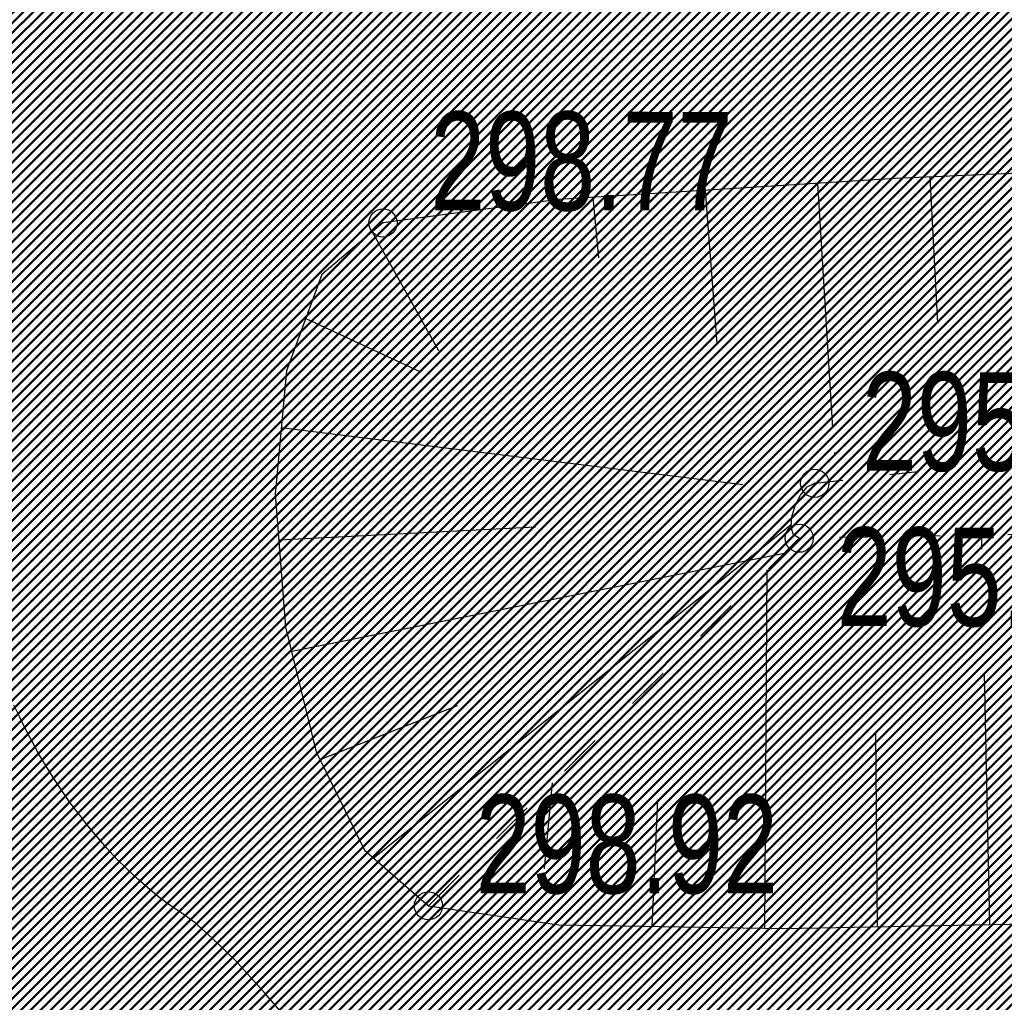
# Model space of a CAD drawing. Extents: x 2951 to 3752, y -2007 to -1435.
# Tile 18 of 28: x 3178 to 3196, y -1646 to -1628. Entities that reach past the tile are written whole.
import ezdxf

# ---------------------------------------------------------------- set-up
doc = ezdxf.new("R2010")
doc.units = 0
doc.header["$MEASUREMENT"] = 0
doc.linetypes.add('CONTI', pattern=[0])
doc.linetypes.add('STROT', pattern=[1.7, 0.5, -1.2])
doc.layers.add('.', color=7, linetype='Continuous', lineweight=15)
for name, color, linetype in [('GORIZDEFAULT', 32, 'CONTI'), ('OTKOSDEFAULT', 32, 'CONTI'), ('PI_OTDEFAULT', 172, 'CONTI'), ('PI_TTDEFAULT', 5, 'CONTI')]:
    doc.layers.add(name, color=color, linetype=linetype)
doc.styles.add('SHRFT', font='TXT', dxfattribs={"width": 0.75})
pattern_1 = [(44.98643888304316, (0.3449073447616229, 0.7169426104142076), (-0.08836742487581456, 0.08840926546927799), [])]

# ---------------------------------------------------------------- blocks, each defined once
blk = doc.blocks.new('bstrtthtytt434')
at = {"layer": 'GORIZDEFAULT', "color": 32}
blk.add_lwpolyline([(3183.420719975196, 616.487005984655), (3182.718198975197, 617.306433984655), (3182.189301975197, 617.888471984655), (3181.775184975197, 618.288230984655), (3181.475088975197, 618.555705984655), (3181.232383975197, 618.732040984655), (3181.024251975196, 618.870896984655), (3180.821997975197, 619.0178439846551), (3180.631498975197, 619.180969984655), (3180.441000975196, 619.344096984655), (3180.256379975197, 619.515313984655), (3180.077636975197, 619.694620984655), (3179.896681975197, 619.8878959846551), (3179.729694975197, 620.083382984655), (3179.562707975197, 620.278869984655), (3179.407475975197, 620.490537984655), (3179.246366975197, 620.694115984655), (3179.105103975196, 620.907995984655), (3178.963839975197, 621.121875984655), (3178.822576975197, 621.335755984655), (3178.695280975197, 621.551847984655), (3178.573863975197, 621.776029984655), (3178.460536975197, 621.994334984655), (3178.355298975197, 622.206761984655), (3178.250061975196, 622.419187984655)], dxfattribs=at)
at = {"layer": 'OTKOSDEFAULT', "color": 32}
for p, q in [((3201.637762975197, 632.101375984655), (3193.907872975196, 631.771982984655)), ((3193.907872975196, 631.771982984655), (3187.924874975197, 631.397105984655)), ((3192.519095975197, 631.680887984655), (3192.790991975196, 627.342515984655)), ((3194.519558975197, 631.797272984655), (3194.650930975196, 629.204967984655)), ((3190.526721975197, 631.558625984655), (3190.736088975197, 628.835490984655)), ((3187.924874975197, 631.397105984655), (3184.804821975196, 630.9816899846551)), ((3188.534348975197, 631.436363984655), (3188.632644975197, 630.363731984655)), ((3184.804821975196, 630.9816899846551), (3183.718611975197, 630.065092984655)), ((3184.615211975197, 630.822792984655), (3185.793295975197, 628.7184359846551)), ((3183.718611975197, 630.065092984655), (3183.094496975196, 628.355420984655)), ((3183.434457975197, 629.282688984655), (3185.458952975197, 628.3433169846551)), ((3183.094496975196, 628.355420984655), (3182.889681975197, 626.168058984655)), ((3182.995721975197, 627.351805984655), (3191.196055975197, 626.3381859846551)), ((3192.823547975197, 626.910960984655), (3192.826518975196, 626.8469989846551)), ((3182.889681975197, 626.168058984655), (3183.077553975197, 623.806638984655)), ((3182.954033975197, 625.3549429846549), (3187.512987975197, 625.590183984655)), ((3184.635961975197, 619.707826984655), (3192.052919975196, 625.629112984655)), ((3195.443938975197, 625.192544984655), (3195.440142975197, 625.4425169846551)), ((3183.188039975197, 623.380267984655), (3191.932585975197, 625.123227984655)), ((3191.591688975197, 618.461284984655), (3191.629084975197, 624.8245859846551)), ((3183.077553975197, 623.806638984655), (3183.621199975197, 621.594637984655)), ((3195.583137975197, 618.5278909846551), (3195.491306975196, 622.9950109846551)), ((3183.693316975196, 621.455716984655), (3186.133035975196, 622.414866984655)), ((3193.591457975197, 618.4916489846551), (3193.558925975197, 621.951553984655)), ((3183.621199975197, 621.594637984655), (3184.477823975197, 619.847441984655)), ((3187.679103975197, 619.524005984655), (3187.818068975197, 621.0422909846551)), ((3189.588947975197, 618.4948829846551), (3189.690802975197, 620.744688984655)), ((3184.477823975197, 619.847441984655), (3185.614937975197, 618.860591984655)), ((3185.614937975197, 618.860591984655), (3187.930288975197, 618.525704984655)), ((3187.930288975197, 618.525704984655), (3191.935770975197, 618.4585079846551)), ((3191.935770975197, 618.4585079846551), (3197.002821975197, 618.559447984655))]:
    blk.add_line(p, q, dxfattribs=at)
at = {"layer": 'OTKOSDEFAULT', "color": 32, "linetype": 'STROT'}
for p, q in [((3193.809658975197, 626.515885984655), (3197.110601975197, 626.874042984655)), ((3192.473847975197, 626.361587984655), (3193.809658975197, 626.515885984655)), ((3192.221034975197, 626.149725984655), (3192.340804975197, 626.2975609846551)), ((3192.340804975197, 626.2975609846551), (3192.473847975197, 626.361587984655)), ((3192.127748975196, 625.970288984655), (3192.221034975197, 626.149725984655)), ((3192.066822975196, 625.7673399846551), (3192.127748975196, 625.970288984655)), ((3192.053678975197, 625.5791189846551), (3192.066822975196, 625.7673399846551)), ((3192.095647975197, 625.449740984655), (3192.053678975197, 625.5791189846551)), ((3185.614937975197, 618.860591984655), (3192.198607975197, 625.387296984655)), ((3192.198607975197, 625.387296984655), (3185.614937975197, 618.860591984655)), ((3192.198607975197, 625.387296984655), (3192.095647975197, 625.449740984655)), ((3193.412437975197, 625.407727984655), (3192.198607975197, 625.387296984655)), ((3196.404001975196, 625.459151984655), (3193.412437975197, 625.407727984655))]:
    blk.add_line(p, q, dxfattribs=at)
at = {"layer": 'PI_TTDEFAULT', "color": 0}
for centre in [(3184.804821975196, 630.9816899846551), (3192.473847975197, 626.361587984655), (3192.198607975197, 625.387296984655), (3185.614937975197, 618.860591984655)]:
    blk.add_circle(centre, 0.25, dxfattribs=at)
for p in [(3184.804821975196, 630.9816899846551), (3192.473847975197, 626.361587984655), (3192.198607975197, 625.387296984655), (3185.614937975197, 618.860591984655)]:
    blk.add_point(p, dxfattribs=at)
at = {"layer": 'PI_OTDEFAULT', "color": 0, "style": 'SHRFT', "width": 0.75}
for s, p in [('298.77', (3185.643890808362, 631.2050456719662)), ('295.25', (3193.312916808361, 626.5849446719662)), ('295.59', (3192.866152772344, 623.8275587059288)), ('298.92', (3186.454006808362, 619.0839486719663))]:
    blk.add_text(s, height=1.75, dxfattribs=at).set_placement(p)
blk = doc.blocks.new('укеуе')
at = {"linetype": 'ByBlock'}
blk.add_blockref('bstrtthtytt434', (-4237.411699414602, -469.4130367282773), dxfattribs=at)

msp = doc.modelspace()

# ---------------------------------------------------------------- hatches: boundary and pattern name
at = {"layer": '.', "linetype": 'ByBlock', "lineweight": 50}
h = msp.add_hatch(dxfattribs=at)
h.set_pattern_fill('ANSI31', color=252, scale=0.9999999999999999, angle=-0.01356111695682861)
h.set_pattern_definition(pattern_1)
edge = h.paths.add_edge_path()
edge.add_line((3056.556857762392, -1552.578206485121), (3060.443743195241, -1561.79189855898))
edge.add_line((3060.443743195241, -1561.79189855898), (3091.40636098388, -1548.730017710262))
edge.add_arc((3092.572426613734, -1551.494125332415), 2.999999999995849, 59.07527181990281, 112.8729213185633, ccw=False)
edge.add_line((3094.114161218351, -1548.920595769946), (3125.395206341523, -1567.660256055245))
edge.add_arc((3123.853471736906, -1570.23378561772), 3.000000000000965, 6.8333441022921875, 59.07527181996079, ccw=False)
edge.add_line((3126.832161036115, -1569.876840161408), (3145.859405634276, -1728.658101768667))
edge.add_line((3145.859405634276, -1728.658101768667), (3153.550163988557, -1792.837037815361))
edge.add_line((3153.550163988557, -1792.837037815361), (3155.53944822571, -1829.916691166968))
edge.add_line((3155.53944822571, -1829.916691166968), (3160.69807830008, -1929.708373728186))
edge.add_arc((3157.702078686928, -1929.863248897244), 2.99999999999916, -86.7607865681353, 2.9592132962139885, ccw=False)
edge.add_line((3157.871593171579, -1932.858455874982), (3050.261606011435, -1938.948669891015))
edge.add_line((3050.261606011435, -1938.948669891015), (3050.826654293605, -1948.932693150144))
edge.add_line((3050.826654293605, -1948.932693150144), (3313.078914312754, -1934.153144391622))
edge.add_line((3313.078914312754, -1934.153144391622), (3312.513866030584, -1924.169121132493))
edge.add_line((3312.513866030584, -1924.169121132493), (3173.846221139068, -1931.9543678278))
edge.add_arc((3173.676706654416, -1928.959160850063), 2.999999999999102, 182.9592132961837, 273.23921343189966, ccw=False)
edge.add_line((3170.680707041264, -1929.114036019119), (3164.413609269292, -1808.433510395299))
edge.add_line((3164.413609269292, -1808.433510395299), (3163.40510367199, -1789.77854950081))
edge.add_line((3163.40510367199, -1789.77854950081), (3160.74491741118, -1767.88193778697))
edge.add_arc((3164.406584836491, -1768.21566593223), 3.676844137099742, 91.75585634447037, 174.7923910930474, ccw=False)
edge.add_line((3164.293923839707, -1764.540548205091), (3165.25541002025, -1764.448005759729))
edge.add_line((3165.25541002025, -1764.448005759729), (3157.249568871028, -1682.637866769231))
edge.add_arc((3156.247352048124, -1676.124571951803), 6.589950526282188, 187.8753958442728, 278.7476357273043, ccw=False)
edge.add_line((3149.719555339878, -1677.027521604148), (3140.900351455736, -1603.193343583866))
edge.add_line((3140.900351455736, -1603.193343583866), (3139.472777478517, -1590.531231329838))
edge.add_line((3139.472777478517, -1590.531231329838), (3136.17769953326, -1563.81836695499))
edge.add_arc((3133.199010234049, -1564.175312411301), 3.000000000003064, 6.833344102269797, 59.07527181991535)
edge.add_line((3134.740744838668, -1561.601782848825), (3099.85054186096, -1540.699969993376))
edge.add_arc((3101.674502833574, -1538.04163448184), 3.223907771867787, 157.9050476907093, 235.54485352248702, ccw=False)
edge.add_line((3098.687353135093, -1536.828985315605), (3108.685333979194, -1520.345022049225))
edge.add_arc((3111.249216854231, -1521.90274622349), 2.999999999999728, 58.71862071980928, 148.7186207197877, ccw=False)
edge.add_line((3112.806941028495, -1519.338863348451), (3205.59037006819, -1575.710779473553))
edge.add_line((3205.59037006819, -1575.710779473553), (3207.263714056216, -1576.621283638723))
edge.add_line((3207.263714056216, -1576.621283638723), (3242.982978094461, -1589.97518185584))
edge.add_line((3242.982978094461, -1589.97518185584), (3266.909131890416, -1598.85531929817))
edge.add_line((3266.909131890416, -1598.85531929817), (3413.186675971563, -1686.949342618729))
edge.add_line((3413.186675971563, -1686.949342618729), (3418.345728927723, -1678.382886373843))
edge.add_line((3418.345728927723, -1678.382886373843), (3272.068184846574, -1590.288863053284))
edge.add_line((3272.068184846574, -1590.288863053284), (3270.388683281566, -1589.480207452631))
edge.add_line((3270.388683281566, -1589.480207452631), (3212.903460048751, -1568.144697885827))
edge.add_line((3212.903460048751, -1568.144697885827), (3210.782783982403, -1567.164503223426))
edge.add_line((3210.782783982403, -1567.164503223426), (3103.491739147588, -1501.978275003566))
edge.add_arc((3105.049463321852, -1499.414392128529), 2.999999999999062, 149.0585377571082, 238.7186207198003, ccw=False)
edge.add_line((3102.476384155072, -1497.871905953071), (3107.435857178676, -1489.598822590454))
edge.add_line((3107.435857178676, -1489.598822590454), (3098.85892662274, -1484.457202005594))
edge.add_line((3098.85892662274, -1484.457202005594), (3093.948259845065, -1492.648869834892))
edge.add_arc((3091.375180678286, -1491.106383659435), 2.999999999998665, 238.7186207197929, 329.0585377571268, ccw=False)
edge.add_line((3089.817456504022, -1493.670266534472), (3029.258160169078, -1456.876588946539))
edge.add_line((3029.258160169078, -1456.876588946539), (3024.065746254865, -1465.422865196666))
edge.add_line((3024.065746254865, -1465.422865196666), (3099.132899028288, -1511.031001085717))
edge.add_arc((3097.575174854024, -1513.594883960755), 3.000000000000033, -31.281377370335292, 58.71862071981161, ccw=False)
edge.add_line((3100.139057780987, -1515.152608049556), (3084.584195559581, -1540.754601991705))
edge.add_line((3084.584195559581, -1540.754601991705), (3056.556857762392, -1552.578206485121))
h = msp.add_hatch(dxfattribs=at)
h.set_pattern_fill('ANSI31', color=72, scale=0.9999999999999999, angle=-0.01356111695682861)
h.set_pattern_definition(pattern_1)
edge = h.paths.add_edge_path()
edge.add_line((3198.573757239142, -1772.881945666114), (3204.1539861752, -1772.25294596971))
edge.add_line((3204.1539861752, -1772.252945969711), (3205.719233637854, -1786.1626549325))
edge.add_line((3205.719233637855, -1786.1626549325), (3240.349553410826, -1782.265108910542))
edge.add_line((3240.349553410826, -1782.265108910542), (3240.371562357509, -1782.460661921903))
edge.add_line((3240.371562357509, -1782.460661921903), (3239.972223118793, -1782.506703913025))
edge.add_line((3239.972223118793, -1782.506703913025), (3241.517635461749, -1796.226449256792))
edge.add_line((3241.517635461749, -1796.226449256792), (3241.915859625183, -1796.181529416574))
edge.add_line((3241.915859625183, -1796.181529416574), (3241.938433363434, -1796.381650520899))
edge.add_line((3241.938433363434, -1796.381650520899), (3164.23485453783, -1805.126971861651))
edge.add_line((3164.23485453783, -1805.126971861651), (3165.414347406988, -1827.703930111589))
edge.add_line((3165.414347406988, -1827.703930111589), (3169.322314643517, -1827.494271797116))
edge.add_line((3169.322314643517, -1827.494271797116), (3168.286773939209, -1809.026045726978))
edge.add_line((3168.28677393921, -1809.026045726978), (3257.886695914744, -1804.410520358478))
edge.add_line((3257.886695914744, -1804.410520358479), (3268.62275859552, -1803.263938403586))
edge.add_line((3268.622758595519, -1803.263938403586), (3270.632152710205, -1802.99846338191))
edge.add_line((3270.632152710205, -1802.99846338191), (3269.455617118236, -1793.487042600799))
edge.add_line((3269.455617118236, -1793.487042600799), (3268.186712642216, -1789.424471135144))
edge.add_line((3268.186712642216, -1789.424471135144), (3268.061977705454, -1776.787120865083))
edge.add_line((3268.061977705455, -1776.787120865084), (3268.515639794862, -1776.796017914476))
edge.add_line((3268.515639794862, -1776.796017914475), (3271.080300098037, -1756.708748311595))
edge.add_line((3271.080300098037, -1756.708748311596), (3253.411906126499, -1678.628279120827))
edge.add_line((3253.411906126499, -1678.628279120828), (3246.12215751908, -1642.995051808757))
edge.add_line((3246.12215751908, -1642.995051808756), (3240.170968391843, -1606.034847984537))
edge.add_line((3240.170968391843, -1606.034847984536), (3243.332703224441, -1590.579335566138))
edge.add_line((3243.332703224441, -1590.579335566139), (3206.427042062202, -1576.166031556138))
edge.add_line((3206.427042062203, -1576.166031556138), (3113.030673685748, -1522.828275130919))
edge.add_line((3113.030673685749, -1522.828275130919), (3101.125177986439, -1541.449819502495))
edge.add_line((3101.125177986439, -1541.449819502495), (3134.740744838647, -1561.601782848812))
edge.add_arc((3133.199010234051, -1564.1753124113), 3.000000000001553, 6.835900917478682, 59.07527182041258, ccw=False)
edge.add_line((3136.177683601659, -1563.8182340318), (3146.896659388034, -1653.250579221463))
edge.add_line((3146.896659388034, -1653.250579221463), (3222.68306141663, -1644.109026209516))
edge.add_arc((3222.995425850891, -1647.995771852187), 3.899277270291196, 6.909326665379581, 94.59479027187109, ccw=False)
edge.add_arc((3222.995511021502, -1647.995801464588), 3.899196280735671, -81.48437706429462, 6.9099091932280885, ccw=False)
edge.add_line((3223.57290042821, -1651.852011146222), (3196.143077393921, -1655.160681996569))
edge.add_arc((3198.422059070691, -1672.722835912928), 17.70940449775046, 97.39376331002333, 105.1890996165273)
edge.add_arc((3203.243549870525, -1690.471296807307), 36.10110462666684, 105.1936430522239, 108.1514278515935)
edge.add_arc((3187.982563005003, -1642.765524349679), 13.9895464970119, 277.1760897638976, 286.6759936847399, ccw=False)
edge.add_line((3189.730125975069, -1656.645489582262), (3187.795154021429, -1656.87891079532))
edge.add_arc((3184.946665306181, -1658.733218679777), 3.398874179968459, 6.907187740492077, 33.06330418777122, ccw=False)
edge.add_arc((3184.945751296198, -1658.733630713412), 3.39983112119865, -83.09346079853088, 6.912228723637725, ccw=False)
edge.add_arc((3184.945695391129, -1658.733315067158), 3.400151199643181, 163.4876059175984, 276.90683481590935, ccw=False)
edge.add_line((3181.685772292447, -1657.766914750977), (3147.924472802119, -1661.833382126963))
edge.add_line((3147.924472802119, -1661.833382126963), (3149.719555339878, -1677.027521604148))
edge.add_arc((3156.247352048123, -1676.124571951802), 6.589950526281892, 187.8753958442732, 278.7476357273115)
edge.add_line((3157.249568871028, -1682.637866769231), (3156.236964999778, -1672.290264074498))
edge.add_arc((3165.50863929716, -1672.734666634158), 9.282318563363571, 100.0591449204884, 177.2558441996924, ccw=False)
edge.add_line((3163.887346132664, -1663.595036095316), (3168.581898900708, -1663.126575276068))
edge.add_arc((3168.986473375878, -1672.330300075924), 9.212612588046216, 9.781259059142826, 92.51696974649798, ccw=False)
edge.add_line((3178.065167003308, -1670.765195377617), (3178.258986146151, -1672.707501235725))
edge.add_line((3178.258986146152, -1672.707501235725), (3182.48709661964, -1679.480176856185))
edge.add_line((3182.48709661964, -1679.480176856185), (3183.743999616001, -1692.322857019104))
edge.add_line((3183.743999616, -1692.322857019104), (3186.946696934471, -1692.00326572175))
edge.add_line((3186.946696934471, -1692.00326572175), (3189.149878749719, -1714.924090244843))
edge.add_line((3189.14987874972, -1714.924090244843), (3185.999451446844, -1715.238465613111))
edge.add_line((3185.999451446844, -1715.238465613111), (3186.193089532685, -1717.178957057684))
edge.add_line((3186.193089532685, -1717.178957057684), (3183.170888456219, -1722.341115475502))
edge.add_arc((3187.669483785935, -1721.894634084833), 4.520697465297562, 185.6679906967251, 272.263457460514)
edge.add_line((3187.84802651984, -1726.411804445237), (3193.80665482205, -1725.817203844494))
edge.add_arc((3192.672193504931, -1721.252077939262), 4.703974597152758, 283.9556522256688, 366.9299200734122)
edge.add_line((3197.341803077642, -1720.684518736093), (3197.200243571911, -1719.405205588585))
edge.add_line((3197.200243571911, -1719.405205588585), (3193.599301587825, -1717.91798322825))
edge.add_line((3193.599301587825, -1717.91798322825), (3192.839872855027, -1710.531833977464))
edge.add_line((3192.839872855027, -1710.531833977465), (3189.622023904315, -1710.852937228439))
edge.add_line((3189.622023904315, -1710.852937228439), (3185.684337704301, -1671.392485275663))
edge.add_line((3185.684337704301, -1671.392485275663), (3188.794288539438, -1671.082148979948))
edge.add_line((3188.794288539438, -1671.082148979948), (3188.739132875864, -1670.474662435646))
edge.add_arc((3202.538382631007, -1673.973312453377), 14.23586477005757, 99.40256303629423, 165.773065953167, ccw=False)
edge.add_line((3200.212668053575, -1659.928708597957), (3222.876385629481, -1657.667137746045))
edge.add_arc((3223.410208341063, -1670.64168169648), 12.98552106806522, 5.698575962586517, 92.35604020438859, ccw=False)
edge.add_line((3236.331555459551, -1669.352284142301), (3237.414649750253, -1680.224616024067))
edge.add_line((3237.414649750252, -1680.224616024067), (3245.417263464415, -1760.420634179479))
edge.add_arc((3232.564925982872, -1761.039021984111), 12.86720568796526, -83.66087614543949, 2.754651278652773, ccw=False)
edge.add_line((3233.985632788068, -1773.827554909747), (3215.607806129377, -1775.661444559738))
edge.add_arc((3214.30625094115, -1762.940897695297), 12.78696048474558, 185.7820446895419, 275.84212301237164, ccw=False)
edge.add_line((3201.584346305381, -1764.229113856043), (3198.991536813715, -1738.153942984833))
edge.add_arc((3194.365640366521, -1738.615552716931), 4.648870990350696, 5.69857597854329, 93.37596712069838)
edge.add_line((3194.091879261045, -1733.974749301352), (3187.281545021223, -1734.664776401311))
edge.add_arc((3187.890731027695, -1739.021882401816), 4.39948636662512, 97.95917845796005, 185.699835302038)
edge.add_line((3183.512996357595, -1739.458825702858), (3184.204470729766, -1746.387477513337))
edge.add_line((3184.204470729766, -1746.387477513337), (3184.823966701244, -1746.878771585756))
edge.add_line((3184.823966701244, -1746.878771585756), (3197.726523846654, -1745.654859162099))
edge.add_line((3197.726523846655, -1745.654859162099), (3199.714214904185, -1766.386189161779))
edge.add_arc((3189.111541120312, -1767.509467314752), 10.66200943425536, -84.23505758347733, 6.047523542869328, ccw=False)
edge.add_line((3190.182513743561, -1778.117552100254), (3179.81717653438, -1779.164017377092))
edge.add_arc((3178.494338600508, -1766.21132412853), 13.02006768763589, 184.5674269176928, 275.83130887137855, ccw=False)
edge.add_line((3165.51561859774, -1767.248141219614), (3165.255410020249, -1764.448005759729))
edge.add_line((3165.25541002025, -1764.448005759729), (3164.773407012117, -1764.494398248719))
edge.add_line((3164.773407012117, -1764.494398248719), (3167.694303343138, -1790.442299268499))
edge.add_line((3167.694303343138, -1790.442299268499), (3200.153570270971, -1786.788954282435))
edge.add_line((3200.15357027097, -1786.788954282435), (3198.573757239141, -1772.881945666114))

# ---------------------------------------------------------------- block references
at = {"color": 5, "linetype": 'ByBlock', "lineweight": 50, "rotation": 359.986438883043}
msp.add_blockref('укеуе', (4237.331959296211, -1793.921914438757), dxfattribs=at)

doc.saveas('drawing.dxf')
